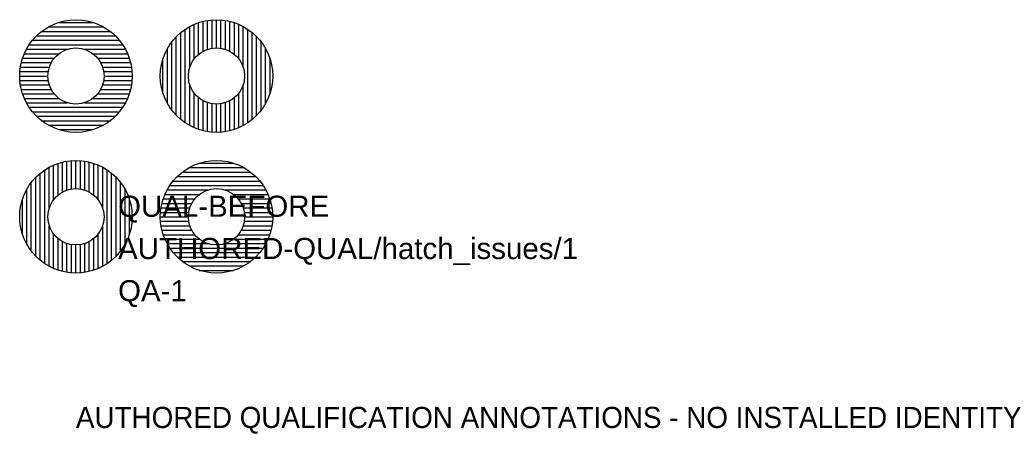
# Model space of a CAD drawing. Header units: metres. Extents: x -4 to 66, y -15.4 to 14.
import ezdxf

# ---------------------------------------------------------------- set-up
doc = ezdxf.new("R2010")
doc.units = ezdxf.units.M
doc.layers.add('ICT_QUAL_TEST_ONLY', color=7, linetype='Continuous')
doc.styles.get("Standard").update_dxf_attribs({"font": 'arial.ttf'})

# ---------------------------------------------------------------- blocks, each defined once
blk = doc.blocks.new('ICT_QUAL_TEST_ANCHOR')
at = {"layer": 'ICT_QUAL_TEST_ONLY'}
blk.add_circle((0, 0), 2, dxfattribs=at)

msp = doc.modelspace()

# ---------------------------------------------------------------- hatches: boundary and pattern name
h = msp.add_hatch()
h.set_pattern_fill('ANSI31', color=256, scale=0.1, angle=315, style=0)
h.set_pattern_definition([(360, (0, 10), (1e-16, 0.3175), [])])
h.paths.add_polyline_path([(4, 10, 1), (-4, 10, 1)])
h.paths.add_polyline_path([(2, 10, -1), (-2, 10, -1)], flags=16)
h = msp.add_hatch()
h.set_pattern_fill('ANSI31', color=256, scale=0.1, angle=45, style=0)
h.set_pattern_definition([(90, (10, 10), (-0.3175, 0), [])])
h.paths.add_polyline_path([(14, 10, 1), (6, 10, 1)])
h.paths.add_polyline_path([(12, 10, -1), (8, 10, -1)], flags=16)
h = msp.add_hatch()
h.set_pattern_fill('ANSI31', color=256, scale=0.1, angle=45, style=0)
h.set_pattern_definition([(90, (0, -0.8), (-0.3175, 0), [])])
h.paths.add_polyline_path([(4, 0, 1), (-4, 0, 1)])
h.paths.add_polyline_path([(2, 0, -1), (-2, 0, -1)], flags=16)
h = msp.add_hatch()
h.set_pattern_fill('ANSI31', color=256, scale=0.1, angle=315, style=0)
h.set_pattern_definition([(360, (10, 0), (1e-16, 0.3175), [])])
h.paths.add_polyline_path([(14, 0, 1), (6, 0, 1)])
h.paths.add_polyline_path([(12, 0, -1), (8, 0, -1)], flags=16)

# ---------------------------------------------------------------- linework, layer by layer
for centre, radius in [((0, 10), 4), ((10, 10), 4), ((0, 10), 2), ((10, 10), 2), ((0, 0), 4), ((10, 0), 4), ((0, 0), 2), ((10, 0), 2)]:
    msp.add_circle(centre, radius)

# ---------------------------------------------------------------- block references
at = {"layer": 'ICT_QUAL_TEST_ONLY'}
ref = msp.add_blockref('ICT_QUAL_TEST_ANCHOR', (0, 0), dxfattribs=at)
ref.add_attrib('MANUFACTURER', 'QUAL-BEFORE', (3, 0), dxfattribs={"height": 1.5})
ref.add_attrib('ICT_ID', 'AUTHORED-QUAL/hatch_issues/1', (3, -3), dxfattribs={"height": 1.5})
ref.add_attrib('TAG', 'QA-1', (3, -6), dxfattribs={"height": 1.5})

# ---------------------------------------------------------------- texts
msp.add_text('AUTHORED QUALIFICATION ANNOTATIONS - NO INSTALLED IDENTITY', height=1.5, dxfattribs=at).set_placement((0, -15))

doc.saveas('drawing.dxf')
